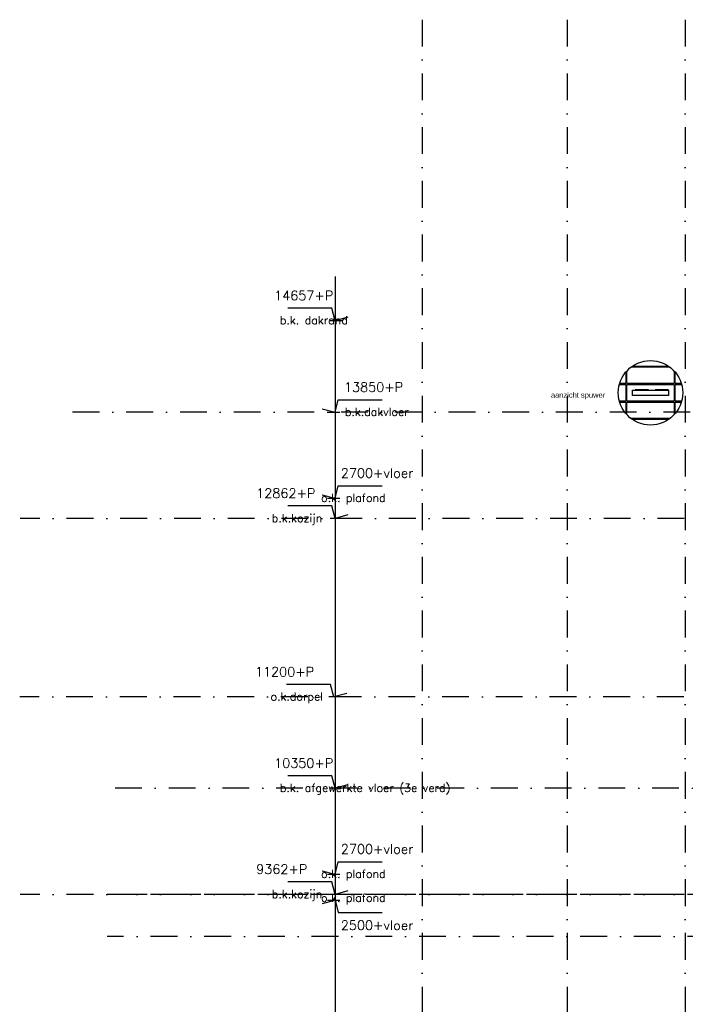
# Model space of a CAD drawing. Extents: x 0 to 259347, y 0 to 198427.
# Tile 14 of 54: x 107648 to 113846, y 100785 to 109951. Entities that reach past the tile are written whole.
import ezdxf
from ezdxf.enums import TextEntityAlignment as Align

# ---------------------------------------------------------------- set-up
doc = ezdxf.new("R2010")
doc.units = 0
doc.header["$LTSCALE"] = 20
doc.header["$MEASUREMENT"] = 0
for name, pattern in [('DASHDOT', [25, 12.5, -6.25, 0, -6.25]), ('DD1', [2.66667, 1.66667, -0.5, 0, -0.5]), ('HIDDEN', [9.375, 6.25, -3.125])]:
    doc.linetypes.add(name, pattern=pattern)
doc.layers.get('0').update_dxf_attribs({"linetype": 'CONTINUOUS'})
for name, color, linetype in [('A--01A1_ACEER', 1, 'CONTINUOUS'), ('A--L21--', 3, 'CONTINUOUS'), ('A--L21DC1_BUITENWAND', 1, 'HIDDEN'), ('A--M01A1_MAATVOERING', 1, 'CONTINUOUS'), ('A--M01B1_HOOGTE_MAATV', 1, 'CONTINUOUS'), ('A--T$1A-_F123_20', 1, 'CONTINUOUS'), ('A--T01B2_HOOGTE_MAATV', 2, 'CONTINUOUS'), ('A--T01B3_HOOGTE_MAATV', 3, 'CONTINUOUS'), ('STRAMIEN', 8, 'DD1')]:
    doc.layers.add(name, color=color, linetype=linetype)
doc.styles.add('EB2', font='ARIAL.TTF')
doc.styles.add('HOOGTEXT', font='ROMANS.shx', dxfattribs={"height": 2.5})

# ---------------------------------------------------------------- blocks, each defined once
blk = doc.blocks.new('HOOGTEP')
at = {"layer": 'A--M01A1_MAATVOERING'}
for p, q in [((0, 0), (0.62, 2.33)), ((0.62, 2.33), (8.79, 2.33)), ((-2.41, 0.65), (0, 0))]:
    blk.add_line(p, q, dxfattribs=at)
at = {"layer": 'A--M01B1_HOOGTE_MAATV'}
blk.add_line((-1.38, 0), (0.91, 0), dxfattribs=at)
at = {"layer": 'A--T01B2_HOOGTE_MAATV', "style": 'HOOGTEXT', "flags": 4}
blk.add_attdef('TEKST', (1.84, -0.67), '', height=1.5, dxfattribs=at)
at = {"layer": 'A--T01B3_HOOGTE_MAATV', "style": 'HOOGTEXT', "flags": 4}
blk.add_attdef('HOOGTE', (1.67, 3.82), '', height=1.75, dxfattribs=at)
blk = doc.blocks.new('HOOGTEP1')
at = {"layer": 'A--M01A1_MAATVOERING'}
for p, q in [((-0.62, 2.33), (-8.79, 2.33)), ((0, 0), (-0.62, 2.33)), ((2.41, 0.65), (0, 0))]:
    blk.add_line(p, q, dxfattribs=at)
at = {"layer": 'A--M01B1_HOOGTE_MAATV'}
blk.add_line((1.38, 0), (-0.91, 0), dxfattribs=at)
at = {"layer": 'A--T01B2_HOOGTE_MAATV', "style": 'HOOGTEXT', "flags": 4}
blk.add_attdef('TEKST', text='', height=1.5, dxfattribs=at).set_placement((-1.5, -0.67), align=Align.RIGHT)
at = {"layer": 'A--T01B3_HOOGTE_MAATV', "style": 'HOOGTEXT', "flags": 4}
blk.add_attdef('HOOGTE', text='', height=1.75, dxfattribs=at).set_placement((-1.5, 3.82), align=Align.RIGHT)

msp = doc.modelspace()

# ---------------------------------------------------------------- linework, layer by layer
msp.add_circle((113521.6, 106477.4), 300)
at = {"layer": 'A--01A1_ACEER'}
msp.add_line((110584.1, 107558.7), (110584.1, 89307.4), dxfattribs=at)
at = {"layer": 'A--L21--'}
for points in [[(113342.2, 106717.9), (113700.9, 106717.9)], [(113353.5, 106725.9), (113689.7, 106725.9)], [(113292.6, 106671.2), (113292.6, 106562.9), (113234, 106562.9)], [(113742.6, 106680.3), (113742.6, 106562.9), (113300.6, 106562.9), (113300.6, 106680.3)], [(113809.1, 106562.9), (113750.6, 106562.9), (113750.6, 106671.2)], [(113231.8, 106554.9), (113292.6, 106554.9), (113292.6, 106399.9), (113231.8, 106399.9)], [(113811.4, 106399.9), (113750.6, 106399.9), (113750.6, 106554.9), (113811.4, 106554.9)], [(113234, 106391.9), (113292.6, 106391.9), (113292.6, 106283.6)], [(113300.6, 106274.5), (113300.6, 106391.9), (113742.6, 106391.9), (113742.6, 106274.5)], [(113750.6, 106283.6), (113750.6, 106391.9), (113809.1, 106391.9)], [(113700.9, 106236.9), (113342.2, 106236.9)], [(113689.7, 106228.9), (113353.5, 106228.9)]]:
    msp.add_lwpolyline(points, dxfattribs=at)
msp.add_lwpolyline([(113742.6, 106554.9), (113742.6, 106399.9), (113300.6, 106399.9), (113300.6, 106554.9)], close=True, dxfattribs=at)
at = {"layer": 'A--L21DC1_BUITENWAND'}
msp.add_line((113690.1, 106504.8), (113353.1, 106504.8), dxfattribs=at)
at = {"layer": 'A--L21DC1_BUITENWAND', "linetype": 'Continuous'}
msp.add_lwpolyline([(113690.1, 106502.4), (113690.1, 106452.4), (113353.1, 106452.4), (113353.1, 106502.4)], close=True, dxfattribs=at)
msp.add_lwpolyline([(113690.1, 106502.4), (113690.1, 106452.4), (113353.1, 106452.4), (113353.1, 106502.4)], close=True, dxfattribs=at)
at = {"layer": 'STRAMIEN', "linetype": 'DASHDOT'}
for p, q in [((111395.4, 109950.7), (111395.4, 90592.3)), ((112745.4, 109950.7), (112745.4, 90592.3)), ((113845.4, 109950.7), (113845.4, 90592.3)), ((145898.3, 106295.9), (108112.6, 106295.9)), ((116836.8, 105307.9), (107652.7, 105307.9)), ((116832.3, 103645.9), (107648.3, 103645.9)), ((145793.2, 102795.9), (108470.4, 102795.9)), ((116836.8, 101807.9), (107652.7, 101807.9)), ((128120.1, 101807.9), (108463, 101807.9)), ((128120.1, 101416.6), (108463.8, 101416.6))]:
    msp.add_line(p, q, dxfattribs=at)

# ---------------------------------------------------------------- block references
ref = msp.add_blockref('HOOGTEP', (110584.1, 107148.7), dxfattribs=dict(xscale=-50, yscale=50, zscale=50))
ref.add_attrib('TEKST', 'b.k. dakrand', (110070.7, 107115.1), dxfattribs={"layer": 'A--T01B2_HOOGTE_MAATV', "height": 75, "style": 'HOOGTEXT', "flags": 4})
ref.add_attrib('HOOGTE', '14657+P', (110017.2, 107339.6), dxfattribs={"layer": 'A--T01B3_HOOGTE_MAATV', "height": 87.5, "style": 'HOOGTEXT', "flags": 4})
at = {"color": 3, "xscale": 50, "yscale": 50, "zscale": 50}
msp.add_blockref('HOOGTEP', (110584.1, 106295.9), dxfattribs=at).add_auto_attribs({'TEKST': 'b.k.dakvloer', 'HOOGTE': '13850+P'})
ref = msp.add_blockref('HOOGTEP1', (110584.1, 105495.9), dxfattribs=dict(xscale=-50, yscale=50, zscale=50))
ref.add_attrib('TEKST', 'o.k. plafond', dxfattribs={"layer": 'A--T01B2_HOOGTE_MAATV', "height": 75, "style": 'HOOGTEXT', "flags": 4}).set_placement((111055.6, 105462.3), align=Align.RIGHT)
ref.add_attrib('HOOGTE', '2700+vloer', dxfattribs={"layer": 'A--T01B3_HOOGTE_MAATV', "height": 87.5, "style": 'HOOGTEXT', "flags": 4}).set_placement((111313.3, 105686.9), align=Align.RIGHT)
ref = msp.add_blockref('HOOGTEP', (110584.1, 105307.9), dxfattribs=dict(xscale=-50, yscale=50, zscale=50))
ref.add_attrib('TEKST', 'b.k.kozijn', (109995.7, 105274.3), dxfattribs={"layer": 'A--T01B2_HOOGTE_MAATV', "height": 75, "style": 'HOOGTEXT', "flags": 4})
ref.add_attrib('HOOGTE', '12862+P', (109850.5, 105498.9), dxfattribs={"layer": 'A--T01B3_HOOGTE_MAATV', "height": 87.5, "style": 'HOOGTEXT', "flags": 4})
ref = msp.add_blockref('HOOGTEP', (110572.4, 103645.9), dxfattribs=dict(xscale=-50, yscale=50, zscale=50))
ref.add_attrib('TEKST', 'o.k.dorpel', (109984, 103612.3), dxfattribs={"layer": 'A--T01B2_HOOGTE_MAATV', "height": 75, "style": 'HOOGTEXT', "flags": 4})
ref.add_attrib('HOOGTE', '11200+P', (109838.8, 103836.9), dxfattribs={"layer": 'A--T01B3_HOOGTE_MAATV', "height": 87.5, "style": 'HOOGTEXT', "flags": 4})
ref = msp.add_blockref('HOOGTEP', (110584.1, 102795.9), dxfattribs=dict(xscale=-50, yscale=50, zscale=50))
ref.add_attrib('TEKST', 'b.k. afgewerkte vloer (3e verd)', (110070.7, 102762.3), dxfattribs={"layer": 'A--T01B2_HOOGTE_MAATV', "height": 75, "style": 'HOOGTEXT', "flags": 4})
ref.add_attrib('HOOGTE', '10350+P', (110017.2, 102986.9), dxfattribs={"layer": 'A--T01B3_HOOGTE_MAATV', "height": 87.5, "style": 'HOOGTEXT', "flags": 4})
ref = msp.add_blockref('HOOGTEP1', (110584.1, 101995.9), dxfattribs=dict(xscale=-50, yscale=50, zscale=50))
ref.add_attrib('TEKST', 'o.k. plafond', dxfattribs={"layer": 'A--T01B2_HOOGTE_MAATV', "height": 75, "style": 'HOOGTEXT', "flags": 4}).set_placement((111055.6, 101962.3), align=Align.RIGHT)
ref.add_attrib('HOOGTE', '2700+vloer', dxfattribs={"layer": 'A--T01B3_HOOGTE_MAATV', "height": 87.5, "style": 'HOOGTEXT', "flags": 4}).set_placement((111313.3, 102186.9), align=Align.RIGHT)
ref = msp.add_blockref('HOOGTEP', (110584.1, 101807.9), dxfattribs=dict(xscale=-50, yscale=50, zscale=50))
ref.add_attrib('TEKST', 'b.k.kozijn', (109995.7, 101774.3), dxfattribs={"layer": 'A--T01B2_HOOGTE_MAATV', "height": 75, "style": 'HOOGTEXT', "flags": 4})
ref.add_attrib('HOOGTE', '9362+P', (109850.5, 101998.9), dxfattribs={"layer": 'A--T01B3_HOOGTE_MAATV', "height": 87.5, "style": 'HOOGTEXT', "flags": 4})
ref = msp.add_blockref('HOOGTEP1', (110584.1, 101755.9), dxfattribs=dict(xscale=50, yscale=50, zscale=50, rotation=180))
ref.add_attrib('TEKST', 'o.k. plafond', dxfattribs={"layer": 'A--T01B2_HOOGTE_MAATV', "height": 75, "style": 'HOOGTEXT', "flags": 4}).set_placement((111055.6, 101739.5), align=Align.RIGHT)
ref.add_attrib('HOOGTE', '2500+vloer', dxfattribs={"layer": 'A--T01B3_HOOGTE_MAATV', "height": 87.5, "style": 'HOOGTEXT', "flags": 4}).set_placement((111313.3, 101477.4), align=Align.RIGHT)

# ---------------------------------------------------------------- texts
at = {"layer": 'A--T$1A-_F123_20', "style": 'EB2'}
msp.add_text('aanzicht spuwer', height=50, dxfattribs=at).set_placement((113099.5, 106431.6), align=Align.RIGHT)

doc.saveas('drawing.dxf')
